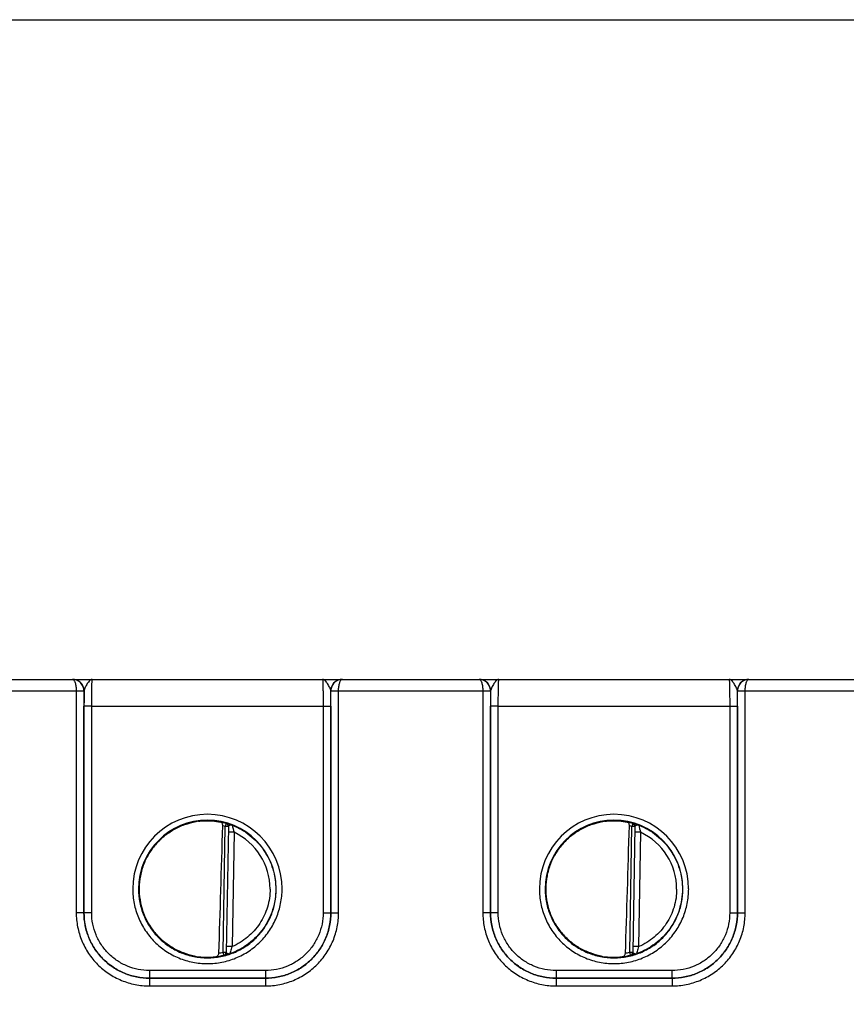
# Model space of a CAD drawing. Header units: inches. Extents: x 0 to 34, y 0 to 22.
# Tile 118 of 179: x 16.9 to 19.1, y 10.7 to 13.2. Entities that reach past the tile are written whole.
import ezdxf

# ---------------------------------------------------------------- set-up
doc = ezdxf.new("R2010")
doc.units = ezdxf.units.IN
doc.header["$LTSCALE"] = 1.87
doc.header["$MEASUREMENT"] = 0
doc.layers.get('0').update_dxf_attribs({"linetype": 'CONTINUOUS'})
doc.layers.add('DIMENSIONS', color=7, linetype='CONTINUOUS')
doc.styles.get("Standard").update_dxf_attribs({"font": 'txt', "width": 0.8})
doc.dimstyles.new('DIMSTYLE_1', dxfattribs={"dimtxt": 0.125, "dimasz": 0.18, "dimexe": 0.125, "dimexo": 0.0625, "dimgap": 0.0625, "dimtad": 0, "dimtih": 1, "dimtoh": 1, "dimzin": 4, "dimdsep": 46, "dimtxsty": 'STANDARD', "dimblk": '_FILLED', "dimblk1": '_FILLED', "dimblk2": '_FILLED', "dimcen": 0.09, "dimadec": 0, "dimazin": 0, "dimtp": 0.001, "dimtm": 0.001, "dimtfac": 1, "dimtofl": 0, "dimtmove": 0, "dimatfit": 3, "dimldrblk": '_FILLED', "dimfxl": 1, "dimtolj": 1, "dimtzin": 4, "dimarcsym": 0})

# ---------------------------------------------------------------- blocks, each defined once
blk = doc.blocks.new('_FILLED')
at = {"color": 0, "linetype": 'BYBLOCK'}
blk.add_solid([(0, 0), (-1, 0.174), (-1, -0.174)], dxfattribs=at)
blk = doc.blocks.new('*D24')
at = {"layer": 'DIMENSIONS', "color": 2, "linetype": 'CONTINUOUS'}
for p, q in [((14.9047, 13.2296), (26.1008, 13.2296)), ((25.9758, 13.2296), (25.9758, 10.9679)), ((25.9758, 8.4562), (25.9758, 10.7179)), ((24.4064, 8.4562), (26.1008, 8.4562))]:
    blk.add_line(p, q, dxfattribs=at)
at = {"layer": 'DIMENSIONS', "color": 2, "linetype": 'CONTINUOUS', "xscale": 0.18, "yscale": 0.18, "zscale": 0.18}
for p, rotation in [((25.9758, 13.2296), 90), ((25.9758, 8.4562), 270)]:
    blk.add_blockref('_FILLED', p, dxfattribs=dict(at, rotation=rotation))
at = {"layer": 'DIMENSIONS', "color": 2, "linetype": 'CONTINUOUS', "insert": (25.9758, 10.9054), "char_height": 0.125, "width": 1.225, "attachment_point": 2, "line_spacing_factor": 0.9}
blk.add_mtext('4.77{\\Ftxt.shx;\\W1.000000;\\H0.125000; }[121.2]', dxfattribs=at)

msp = doc.modelspace()

# ---------------------------------------------------------------- linework, layer by layer
at = {"color": 7, "linetype": 'CONTINUOUS'}
for p, q in [((16.688, 11.5181), (17.0426, 11.5181)), ((17.0427, 11.5181), (17.7429, 11.5181)), ((17.0444, 11.5181), (17.0428, 11.5181)), ((17.0942, 11.5181), (17.0921, 11.5181)), ((17.7419, 11.5181), (17.7409, 11.5181)), ((17.743, 11.5181), (18.0976, 11.5181)), ((18.0977, 11.5181), (18.7979, 11.5181)), ((18.1492, 11.5181), (18.1471, 11.5181)), ((18.7969, 11.5181), (18.7959, 11.5181)), ((18.797, 11.5181), (18.7969, 11.5181)), ((18.798, 11.5181), (19.1526, 11.5181)), ((16.6782, 11.4883), (17.0525, 11.4883)), ((17.0525, 11.4883), (17.0524, 10.9128)), ((17.0525, 11.4883), (17.0725, 11.4883)), ((17.0525, 11.4882), (17.0714, 11.4882)), ((17.0714, 11.4882), (17.0725, 11.4881)), ((17.0725, 11.4881), (17.0724, 10.9127)), ((17.0727, 11.4881), (17.0725, 11.4881)), ((17.073, 11.49), (17.0727, 11.4881)), ((17.7129, 11.4881), (17.7127, 11.49)), ((17.7132, 11.4881), (17.7129, 11.4881)), ((17.7132, 11.4883), (17.7332, 11.4883)), ((17.7132, 11.4881), (17.7143, 11.4882)), ((17.7132, 10.9127), (17.7132, 11.4881)), ((17.7143, 11.4882), (17.7332, 11.4882)), ((17.7332, 10.9128), (17.7332, 11.4883)), ((17.7332, 11.4883), (18.1075, 11.4883)), ((18.1075, 11.4883), (18.1074, 10.9128)), ((18.1075, 11.4883), (18.1275, 11.4883)), ((18.1075, 11.4882), (18.1264, 11.4882)), ((18.1264, 11.4882), (18.1275, 11.4881)), ((18.1275, 11.4881), (18.1274, 10.9127)), ((18.1277, 11.4881), (18.1275, 11.4881)), ((18.128, 11.49), (18.1277, 11.4881)), ((18.7679, 11.4881), (18.7677, 11.49)), ((18.7682, 11.4881), (18.7679, 11.4881)), ((18.7682, 11.4883), (18.7882, 11.4883)), ((18.7682, 11.4881), (18.7693, 11.4882)), ((18.7682, 10.9127), (18.7682, 11.4881)), ((18.7693, 11.4882), (18.7882, 11.4882)), ((18.7882, 10.9128), (18.7882, 11.4883)), ((18.7882, 11.4883), (19.1625, 11.4883)), ((17.0725, 10.9128), (17.0726, 11.4489)), ((17.0926, 11.4488), (17.0726, 11.4489)), ((17.0925, 10.9126), (17.0926, 11.4488)), ((17.0926, 11.4488), (17.6931, 11.4488)), ((17.6931, 11.4488), (17.7131, 11.4489)), ((17.6931, 11.4488), (17.6931, 10.9126)), ((17.7131, 11.4489), (17.7131, 10.9128)), ((18.1275, 10.9128), (18.1276, 11.4489)), ((18.1476, 11.4488), (18.1276, 11.4489)), ((18.1475, 10.9126), (18.1476, 11.4488)), ((18.1476, 11.4488), (18.7481, 11.4488)), ((18.7481, 11.4488), (18.7681, 11.4489)), ((18.7481, 11.4488), (18.7481, 10.9126)), ((18.7681, 11.4489), (18.7681, 10.9128)), ((17.4415, 11.1441), (17.4393, 11.1366)), ((17.4415, 11.1445), (17.4415, 11.1441)), ((18.4965, 11.1441), (18.4943, 11.1366)), ((18.4965, 11.1445), (18.4965, 11.1441)), ((17.4336, 10.8103), (17.4393, 11.1366)), ((17.4472, 11.1364), (17.4393, 11.1366)), ((17.4472, 11.1368), (17.4415, 10.8098)), ((17.4619, 11.1214), (17.4469, 11.1216)), ((17.4619, 11.1214), (17.4567, 10.8247)), ((18.4886, 10.8103), (18.4943, 11.1366)), ((18.5022, 11.1364), (18.4943, 11.1366)), ((18.5022, 11.1368), (18.4965, 10.8098)), ((18.5169, 11.1214), (18.5019, 11.1216)), ((18.5169, 11.1214), (18.5117, 10.8247)), ((17.0724, 10.9127), (17.0524, 10.9128)), ((17.0725, 10.9128), (17.0724, 10.9127)), ((17.0925, 10.9126), (17.0725, 10.9128)), ((17.6931, 10.9126), (17.7131, 10.9128)), ((17.7131, 10.9128), (17.7132, 10.9127)), ((17.7132, 10.9127), (17.7332, 10.9128)), ((18.1274, 10.9127), (18.1074, 10.9128)), ((18.1275, 10.9128), (18.1274, 10.9127)), ((18.1475, 10.9126), (18.1275, 10.9128)), ((18.7481, 10.9126), (18.7681, 10.9128)), ((18.7681, 10.9128), (18.7682, 10.9127)), ((18.7682, 10.9127), (18.7882, 10.9128)), ((17.4355, 10.8026), (17.4336, 10.8103)), ((17.4336, 10.8103), (17.4415, 10.8101)), ((17.4415, 10.8098), (17.4418, 10.8089)), ((17.4567, 10.8247), (17.4417, 10.8249)), ((17.4418, 10.8089), (17.443, 10.808)), ((18.4886, 10.8103), (18.4965, 10.8101)), ((18.4905, 10.8026), (18.4886, 10.8103)), ((18.4965, 10.8098), (18.4968, 10.8089)), ((18.5117, 10.8247), (18.4967, 10.8249)), ((18.4968, 10.8089), (18.498, 10.808)), ((17.4355, 10.8023), (17.438, 10.8027)), ((17.4355, 10.8026), (17.4355, 10.8023)), ((18.4905, 10.8023), (18.493, 10.8027)), ((18.4905, 10.8026), (18.4905, 10.8023)), ((17.2425, 10.7626), (17.2425, 10.7428)), ((17.5432, 10.7626), (17.2425, 10.7626)), ((17.5432, 10.7626), (17.5432, 10.7428)), ((18.5982, 10.7626), (18.2975, 10.7626)), ((18.2975, 10.7626), (18.2975, 10.7428)), ((18.5982, 10.7626), (18.5982, 10.7428)), ((17.2425, 10.7428), (17.2424, 10.7427)), ((17.2424, 10.7427), (17.2424, 10.7228)), ((17.2424, 10.7427), (17.5433, 10.7427)), ((17.5432, 10.7428), (17.2425, 10.7428)), ((17.5432, 10.7428), (17.5433, 10.7427)), ((17.5433, 10.7427), (17.5433, 10.7228)), ((18.2975, 10.7428), (18.2974, 10.7427)), ((18.2974, 10.7427), (18.5983, 10.7427)), ((18.2974, 10.7427), (18.2974, 10.7228)), ((18.5982, 10.7428), (18.2975, 10.7428)), ((18.5982, 10.7428), (18.5983, 10.7427)), ((18.5983, 10.7427), (18.5983, 10.7228)), ((17.2424, 10.7228), (17.5433, 10.7228)), ((18.2974, 10.7228), (18.5983, 10.7228))]:
    msp.add_line(p, q, dxfattribs=at)
for centre, radius, start, end in [((17.0426, 11.5149), 0.00327, 87.8599, 89.9826), ((17.0428, 11.4882), 0.03, 86.0277, 89.9977), ((17.0427, 11.4881), 0.03, 82.5038, 86.0291), ((17.0427, 11.4882), 0.03, 0.2853, 82.4956), ((17.7429, 11.4882), 0.03, 97.5223, 179.7147), ((17.7429, 11.4881), 0.03, 94.3237, 97.5143), ((17.7429, 11.4881), 0.03, 90.0026, 94.3251), ((17.743, 11.5149), 0.00327, 90.0179, 92.1395), ((18.0976, 11.5149), 0.00327, 87.8599, 89.9826), ((18.0978, 11.4882), 0.03, 86.0277, 89.9977), ((18.0977, 11.4881), 0.03, 82.5038, 86.0291), ((18.0977, 11.4882), 0.03, 0.2853, 82.4956), ((18.7979, 11.4882), 0.03, 97.5223, 179.7147), ((18.7979, 11.4881), 0.03, 94.3237, 97.5143), ((18.7979, 11.4881), 0.03, 90.0026, 94.3251), ((18.798, 11.5149), 0.00327, 90.0179, 92.1395), ((17.0424, 11.4881), 0.03, 359.9986, 0.2485), ((21.8658, 11.4485), 4.7932, 179.5265, 179.9953), ((17.0428, 11.4881), 0.0299, 0, 0.29), ((17.7428, 11.4881), 0.0299, 179.71, 180), ((13.1754, 11.4496), 4.5376, 359.9915, 0.4867), ((17.7432, 11.4881), 0.03, 179.7515, 180.0014), ((18.0974, 11.4881), 0.03, 359.9986, 0.2485), ((22.9208, 11.4485), 4.7932, 179.5265, 179.9953), ((18.0978, 11.4881), 0.0299, 0, 0.29), ((18.7978, 11.4881), 0.0299, 179.71, 180), ((14.2304, 11.4496), 4.5376, 359.9915, 0.4867), ((18.7982, 11.4881), 0.03, 179.7515, 180.0014), ((17.3928, 10.9743), 0.1937, 360, 180), ((18.4478, 10.9743), 0.1937, 360, 180), ((17.3928, 10.9741), 0.1787, 0.0007, 179.9993), ((17.393, 10.9733), 0.1781, 97.6098, 99.3988), ((17.3928, 10.9744), 0.1766, 74.0133, 78.9223), ((17.3928, 10.9741), 0.169, 74.0143, 76.3145), ((17.4393, 11.1369), 0.00787, 359.0028, 74.0573), ((17.4393, 11.1366), 0.00787, 1.6021, 74.0232), ((17.7435, 11.2056), 0.2939, 192.9473, 196.6544), ((18.4478, 10.9741), 0.1787, 0.0007, 179.9993), ((18.448, 10.9733), 0.1781, 97.6098, 99.3988), ((18.4478, 10.9744), 0.1766, 74.0133, 78.9223), ((18.4478, 10.9741), 0.169, 74.0143, 76.3145), ((18.4943, 11.1369), 0.00787, 359.0028, 74.0573), ((18.4943, 11.1366), 0.00787, 1.6021, 74.0232), ((18.7985, 11.2056), 0.2939, 192.9473, 196.6544), ((17.4393, 11.1366), 0.00784, 359.0019, 1.612), ((17.3928, 10.9742), 0.1626, 359.9909, 64.8568), ((18.4943, 11.1366), 0.00784, 359.0019, 1.612), ((18.4478, 10.9742), 0.1626, 359.9909, 64.8568), ((17.3911, 10.9742), 0.1755, 180.0274, 181.9215), ((18.4461, 10.9742), 0.1755, 180.0274, 181.9215), ((17.3927, 10.9743), 0.169, 280.1153, 283.9841), ((17.4336, 10.8099), 0.00787, 283.9402, 358.9971), ((17.4336, 10.8103), 0.00787, 283.9738, 356.3969), ((17.4336, 10.8103), 0.00784, 356.3871, 358.9981), ((18.4477, 10.9743), 0.169, 280.1153, 283.9841), ((18.4886, 10.8099), 0.00787, 283.9402, 358.9971), ((18.4886, 10.8103), 0.00787, 283.9738, 356.3969), ((18.4886, 10.8103), 0.00784, 356.3871, 358.9981), ((17.3931, 10.9754), 0.1784, 259.0718, 260.3997), ((17.3915, 10.9654), 0.1683, 260.3451, 277.8085), ((17.3928, 10.974), 0.1767, 277.0182, 283.9844), ((18.4481, 10.9754), 0.1784, 259.0718, 260.3997), ((18.4465, 10.9654), 0.1683, 260.3451, 277.8085), ((18.4478, 10.974), 0.1767, 277.0182, 283.9844)]:
    msp.add_arc(centre, radius, start, end, dxfattribs=at)
for centre in [(17.4145, 13.7315), (18.4695, 13.7315)]:
    msp.add_ellipse(centre, major_axis=(0.078, 4.4688), ratio=0.01745, start_param=-2.283644, end_param=-2.189561, dxfattribs=at)
for points, knots in [([(17.0725, 11.4883), (17.0724, 11.4923), (17.0708, 11.5002), (17.064, 11.5102), (17.0541, 11.5167), (17.0464, 11.5181), (17.0426, 11.5181)], [0, 0, 0, 0, 0.256485, 0.508951, 0.756192, 1, 1, 1, 1]), ([(17.0427, 11.5181), (17.0434, 11.5181), (17.0448, 11.5176), (17.0466, 11.5157), (17.0482, 11.513), (17.0497, 11.5093), (17.0509, 11.5049), (17.0521, 11.4978), (17.0524, 11.4922), (17.0525, 11.4883)], [0, 0, 0, 0, 0.058927, 0.132934, 0.228657, 0.347601, 0.48839, 0.647641, 1, 1, 1, 1]), ([(17.0941, 11.5181), (17.0932, 11.5181), (17.0911, 11.5177), (17.0882, 11.5158), (17.0854, 11.5129), (17.0826, 11.5092), (17.0797, 11.5048), (17.077, 11.5), (17.0746, 11.4951), (17.0733, 11.4917), (17.073, 11.49)], [0, 0, 0, 0, 0.078588, 0.169207, 0.278209, 0.406365, 0.550534, 0.704449, 0.858575, 1, 1, 1, 1]), ([(17.0926, 11.4488), (17.0926, 11.4533), (17.0926, 11.4622), (17.0927, 11.475), (17.0928, 11.4852), (17.0929, 11.4927), (17.093, 11.4977), (17.0932, 11.5023), (17.0933, 11.5063), (17.0934, 11.5098), (17.0935, 11.5127), (17.0937, 11.5147), (17.0938, 11.516), (17.0938, 11.5168), (17.0939, 11.5173), (17.094, 11.5178), (17.094, 11.518), (17.0941, 11.5181), (17.0941, 11.5181)], [0, 0, 0, 0, 0.195368, 0.382973, 0.55569, 0.634386, 0.706958, 0.772718, 0.831042, 0.881376, 0.923246, 0.956259, 0.969347, 0.980118, 0.98855, 0.994633, 0.998383, 1, 1, 1, 1]), ([(17.6915, 11.5181), (17.6915, 11.5181), (17.6916, 11.518), (17.6917, 11.5178), (17.6917, 11.5173), (17.6918, 11.5168), (17.6919, 11.516), (17.692, 11.5147), (17.6921, 11.5127), (17.6922, 11.5098), (17.6924, 11.5063), (17.6925, 11.5023), (17.6926, 11.4977), (17.6927, 11.4927), (17.6928, 11.4852), (17.6929, 11.475), (17.693, 11.4622), (17.6931, 11.4533), (17.6931, 11.4488)], [0, 0, 0, 0, 0.00163, 0.005392, 0.011478, 0.019909, 0.030679, 0.043767, 0.07678, 0.118649, 0.168982, 0.227304, 0.293062, 0.365632, 0.444325, 0.617036, 0.804634, 1, 1, 1, 1]), ([(17.7127, 11.49), (17.7123, 11.4917), (17.7111, 11.4951), (17.7086, 11.5), (17.7059, 11.5048), (17.7031, 11.5092), (17.7002, 11.5129), (17.6974, 11.5158), (17.6945, 11.5177), (17.6925, 11.5181), (17.6915, 11.5181)], [0, 0, 0, 0, 0.141441, 0.295582, 0.449506, 0.593675, 0.721824, 0.830811, 0.921417, 1, 1, 1, 1]), ([(17.743, 11.5181), (17.7392, 11.5181), (17.7315, 11.5167), (17.7216, 11.5102), (17.7148, 11.5002), (17.7132, 11.4923), (17.7132, 11.4883)], [0, 0, 0, 0, 0.243807, 0.491046, 0.743515, 1, 1, 1, 1]), ([(17.7332, 11.4883), (17.7332, 11.4922), (17.7335, 11.4978), (17.7348, 11.5049), (17.736, 11.5093), (17.7374, 11.513), (17.739, 11.5157), (17.7408, 11.5176), (17.7422, 11.5181), (17.7429, 11.5181)], [0, 0, 0, 0, 0.35236, 0.511612, 0.652403, 0.771347, 0.867068, 0.941073, 1, 1, 1, 1]), ([(18.1275, 11.4883), (18.1274, 11.4923), (18.1258, 11.5002), (18.119, 11.5102), (18.1091, 11.5167), (18.1014, 11.5181), (18.0976, 11.5181)], [0, 0, 0, 0, 0.256485, 0.508951, 0.756192, 1, 1, 1, 1]), ([(18.0977, 11.5181), (18.0984, 11.5181), (18.0998, 11.5176), (18.1016, 11.5157), (18.1032, 11.513), (18.1047, 11.5093), (18.1059, 11.5049), (18.1071, 11.4978), (18.1074, 11.4922), (18.1075, 11.4883)], [0, 0, 0, 0, 0.058927, 0.132934, 0.228657, 0.347601, 0.48839, 0.647641, 1, 1, 1, 1]), ([(18.1491, 11.5181), (18.1482, 11.5181), (18.1461, 11.5177), (18.1432, 11.5158), (18.1404, 11.5129), (18.1376, 11.5092), (18.1347, 11.5048), (18.132, 11.5), (18.1296, 11.4951), (18.1283, 11.4917), (18.128, 11.49)], [0, 0, 0, 0, 0.078588, 0.169207, 0.278209, 0.406365, 0.550534, 0.704449, 0.858575, 1, 1, 1, 1]), ([(18.1476, 11.4488), (18.1476, 11.4533), (18.1476, 11.4622), (18.1477, 11.475), (18.1478, 11.4852), (18.1479, 11.4927), (18.148, 11.4977), (18.1482, 11.5023), (18.1483, 11.5063), (18.1484, 11.5098), (18.1485, 11.5127), (18.1487, 11.5147), (18.1488, 11.516), (18.1488, 11.5168), (18.1489, 11.5173), (18.149, 11.5178), (18.149, 11.518), (18.1491, 11.5181), (18.1491, 11.5181)], [0, 0, 0, 0, 0.195368, 0.382973, 0.55569, 0.634386, 0.706958, 0.772718, 0.831042, 0.881376, 0.923246, 0.956259, 0.969347, 0.980118, 0.98855, 0.994633, 0.998383, 1, 1, 1, 1]), ([(18.7465, 11.5181), (18.7465, 11.5181), (18.7466, 11.518), (18.7467, 11.5178), (18.7467, 11.5173), (18.7468, 11.5168), (18.7469, 11.516), (18.747, 11.5147), (18.7471, 11.5127), (18.7472, 11.5098), (18.7474, 11.5063), (18.7475, 11.5023), (18.7476, 11.4977), (18.7477, 11.4927), (18.7478, 11.4852), (18.7479, 11.475), (18.748, 11.4622), (18.7481, 11.4533), (18.7481, 11.4488)], [0, 0, 0, 0, 0.00163, 0.005392, 0.011478, 0.019909, 0.030679, 0.043767, 0.07678, 0.118649, 0.168982, 0.227304, 0.293062, 0.365632, 0.444325, 0.617036, 0.804634, 1, 1, 1, 1]), ([(18.7677, 11.49), (18.7673, 11.4917), (18.7661, 11.4951), (18.7636, 11.5), (18.7609, 11.5048), (18.7581, 11.5092), (18.7552, 11.5129), (18.7524, 11.5158), (18.7495, 11.5177), (18.7475, 11.5181), (18.7465, 11.5181)], [0, 0, 0, 0, 0.141441, 0.295582, 0.449506, 0.593675, 0.721824, 0.830811, 0.921417, 1, 1, 1, 1]), ([(18.798, 11.5181), (18.7942, 11.5181), (18.7865, 11.5167), (18.7766, 11.5102), (18.7698, 11.5002), (18.7682, 11.4923), (18.7682, 11.4883)], [0, 0, 0, 0, 0.243807, 0.491046, 0.743515, 1, 1, 1, 1]), ([(18.7882, 11.4883), (18.7882, 11.4922), (18.7885, 11.4978), (18.7898, 11.5049), (18.791, 11.5093), (18.7924, 11.513), (18.794, 11.5157), (18.7958, 11.5176), (18.7972, 11.5181), (18.7979, 11.5181)], [0, 0, 0, 0, 0.35236, 0.511612, 0.652403, 0.771347, 0.867068, 0.941073, 1, 1, 1, 1]), ([(17.3694, 11.1499), (17.359, 11.1485), (17.3385, 11.1438), (17.3094, 11.1316), (17.2829, 11.1144), (17.2598, 11.0927), (17.241, 11.0674), (17.2269, 11.0391), (17.2181, 11.0088), (17.2147, 10.9773), (17.217, 10.9458), (17.2248, 10.9152), (17.2378, 10.8864), (17.2558, 10.8604), (17.278, 10.838), (17.3039, 10.8199), (17.3326, 10.8066), (17.353, 10.8013), (17.3633, 10.7995)], [0, 0, 0, 0, 0.062505, 0.125008, 0.187511, 0.250012, 0.312511, 0.375008, 0.437505, 0.500001, 0.562497, 0.624993, 0.68749, 0.74999, 0.81249, 0.874992, 0.937496, 1, 1, 1, 1]), ([(17.2157, 10.9757), (17.2157, 10.986), (17.2177, 11.0067), (17.226, 11.0366), (17.2394, 11.0647), (17.2575, 11.09), (17.2797, 11.1118), (17.3053, 11.1293), (17.3336, 11.1422), (17.3537, 11.1473), (17.3639, 11.149)], [0, 0, 0, 0, 0.124994, 0.249987, 0.374981, 0.49998, 0.624979, 0.749984, 0.87499, 1, 1, 1, 1]), ([(17.3694, 11.1499), (17.3747, 11.1506), (17.3939, 11.1522), (17.4132, 11.1506), (17.4268, 11.1477)], [0, 0, 0, 0, 0.279235, 1, 1, 1, 1]), ([(17.4327, 11.1383), (17.4328, 11.1395), (17.4325, 11.1418), (17.4312, 11.1447), (17.4292, 11.1468), (17.4276, 11.1475), (17.4268, 11.1477)], [0, 0, 0, 0, 0.29813, 0.561485, 0.78951, 1, 1, 1, 1]), ([(17.457, 11.1398), (17.456, 11.1402), (17.4539, 11.1409), (17.451, 11.1419), (17.4483, 11.1427), (17.4461, 11.1434), (17.4444, 11.1439), (17.4433, 11.1442), (17.4427, 11.1443), (17.4422, 11.1444), (17.4418, 11.1445), (17.4416, 11.1445), (17.4415, 11.1445), (17.4415, 11.1445)], [0, 0, 0, 0, 0.209002, 0.401143, 0.572522, 0.719607, 0.838965, 0.887207, 0.927301, 0.958883, 0.981641, 0.995322, 1, 1, 1, 1]), ([(17.457, 11.1398), (17.456, 11.1401), (17.4543, 11.1402), (17.4522, 11.1397), (17.4507, 11.1393), (17.4493, 11.1388), (17.448, 11.1382), (17.4472, 11.1374), (17.4472, 11.1368)], [0, 0, 0, 0, 0.296253, 0.448699, 0.596767, 0.731961, 0.846449, 1, 1, 1, 1]), ([(17.457, 11.1398), (17.4653, 11.1365), (17.4814, 11.1289), (17.5036, 11.1139), (17.5232, 11.0957), (17.5399, 11.0749), (17.5533, 11.0518), (17.5631, 11.0269), (17.5691, 11.0008), (17.5704, 10.983), (17.5704, 10.9741)], [0, 0, 0, 0, 0.125, 0.25, 0.374999, 0.499999, 0.624999, 0.749999, 0.874998, 1, 1, 1, 1]), ([(18.4244, 11.1499), (18.414, 11.1485), (18.3935, 11.1438), (18.3644, 11.1316), (18.3379, 11.1144), (18.3148, 11.0927), (18.296, 11.0674), (18.2819, 11.0391), (18.2731, 11.0088), (18.2697, 10.9773), (18.272, 10.9458), (18.2798, 10.9152), (18.2928, 10.8864), (18.3108, 10.8604), (18.333, 10.838), (18.3589, 10.8199), (18.3876, 10.8066), (18.408, 10.8013), (18.4183, 10.7995)], [0, 0, 0, 0, 0.062505, 0.125008, 0.187511, 0.250012, 0.312511, 0.375008, 0.437505, 0.500001, 0.562497, 0.624993, 0.68749, 0.74999, 0.81249, 0.874992, 0.937496, 1, 1, 1, 1]), ([(18.2707, 10.9757), (18.2707, 10.986), (18.2727, 11.0067), (18.281, 11.0366), (18.2944, 11.0647), (18.3125, 11.09), (18.3347, 11.1118), (18.3603, 11.1293), (18.3886, 11.1422), (18.4087, 11.1473), (18.4189, 11.149)], [0, 0, 0, 0, 0.124994, 0.249987, 0.374981, 0.49998, 0.624979, 0.749984, 0.87499, 1, 1, 1, 1]), ([(18.4244, 11.1499), (18.4297, 11.1506), (18.4489, 11.1522), (18.4682, 11.1506), (18.4818, 11.1477)], [0, 0, 0, 0, 0.279236, 1, 1, 1, 1]), ([(18.4877, 11.1383), (18.4878, 11.1395), (18.4875, 11.1418), (18.4862, 11.1447), (18.4842, 11.1468), (18.4826, 11.1475), (18.4818, 11.1477)], [0, 0, 0, 0, 0.29813, 0.561485, 0.78951, 1, 1, 1, 1]), ([(18.512, 11.1398), (18.511, 11.1402), (18.5089, 11.1409), (18.506, 11.1419), (18.5033, 11.1427), (18.5011, 11.1434), (18.4994, 11.1439), (18.4983, 11.1442), (18.4977, 11.1443), (18.4972, 11.1444), (18.4968, 11.1445), (18.4966, 11.1445), (18.4965, 11.1445), (18.4965, 11.1445)], [0, 0, 0, 0, 0.209002, 0.401143, 0.572522, 0.719607, 0.838965, 0.887207, 0.927301, 0.958883, 0.981641, 0.995322, 1, 1, 1, 1]), ([(18.512, 11.1398), (18.511, 11.1401), (18.5093, 11.1402), (18.5072, 11.1397), (18.5057, 11.1393), (18.5043, 11.1388), (18.503, 11.1382), (18.5022, 11.1374), (18.5022, 11.1368)], [0, 0, 0, 0, 0.296253, 0.448699, 0.596767, 0.731961, 0.846449, 1, 1, 1, 1]), ([(18.512, 11.1398), (18.5203, 11.1365), (18.5364, 11.1289), (18.5586, 11.1139), (18.5782, 11.0957), (18.5949, 11.0749), (18.6083, 11.0518), (18.6181, 11.0269), (18.6241, 11.0008), (18.6254, 10.983), (18.6254, 10.9741)], [0, 0, 0, 0, 0.125, 0.25, 0.374999, 0.499999, 0.624999, 0.749999, 0.874998, 1, 1, 1, 1]), ([(17.1991, 10.9743), (17.1991, 10.9616), (17.2016, 10.9362), (17.2127, 10.8997), (17.2307, 10.8659), (17.2549, 10.8364), (17.2845, 10.8121), (17.3182, 10.7941), (17.3548, 10.783), (17.3928, 10.7793), (17.4309, 10.783), (17.4674, 10.7941), (17.5012, 10.8121), (17.5307, 10.8364), (17.555, 10.8659), (17.573, 10.8997), (17.5841, 10.9362), (17.5866, 10.9616), (17.5866, 10.9743)], [0, 0, 0, 0, 0.062499, 0.124998, 0.187497, 0.249997, 0.312497, 0.374998, 0.437499, 0.5, 0.562501, 0.625002, 0.687503, 0.750003, 0.812503, 0.875002, 0.937502, 1, 1, 1, 1]), ([(17.2141, 10.9741), (17.2141, 10.9625), (17.2164, 10.939), (17.2266, 10.9053), (17.2432, 10.8742), (17.2656, 10.8469), (17.2929, 10.8246), (17.324, 10.8079), (17.3577, 10.7977), (17.3928, 10.7943), (17.4279, 10.7977), (17.4617, 10.8079), (17.4928, 10.8246), (17.52, 10.8469), (17.5424, 10.8742), (17.559, 10.9053), (17.5693, 10.939), (17.5716, 10.9625), (17.5716, 10.9741)], [0, 0, 0, 0, 0.062498, 0.124997, 0.187497, 0.249996, 0.312497, 0.374997, 0.437499, 0.5, 0.562501, 0.625003, 0.687503, 0.750004, 0.812503, 0.875003, 0.937502, 1, 1, 1, 1]), ([(17.3592, 10.8003), (17.3495, 10.8022), (17.3303, 10.8076), (17.3032, 10.8204), (17.2787, 10.8376), (17.2574, 10.8587), (17.24, 10.883), (17.2268, 10.9099), (17.2184, 10.9386), (17.2161, 10.9584), (17.2157, 10.9683)], [0, 0, 0, 0, 0.125009, 0.250015, 0.37502, 0.500019, 0.625017, 0.750011, 0.875004, 1, 1, 1, 1]), ([(17.5704, 10.9741), (17.5704, 10.965), (17.569, 10.9467), (17.5606, 10.9111), (17.5399, 10.8696), (17.5076, 10.8365), (17.4767, 10.8168), (17.4598, 10.8095), (17.4512, 10.8065)], [0, 0, 0, 0, 0.125186, 0.25037, 0.499998, 0.749629, 0.874813, 1, 1, 1, 1]), ([(17.5554, 10.9742), (17.5554, 10.9663), (17.5543, 10.9504), (17.5474, 10.9195), (17.5305, 10.8833), (17.5038, 10.8535), (17.4781, 10.835), (17.464, 10.8278), (17.4567, 10.8247)], [0, 0, 0, 0, 0.125167, 0.25033, 0.500001, 0.74967, 0.874834, 1, 1, 1, 1]), ([(18.2541, 10.9743), (18.2541, 10.9616), (18.2566, 10.9362), (18.2677, 10.8997), (18.2857, 10.8659), (18.3099, 10.8364), (18.3395, 10.8121), (18.3732, 10.7941), (18.4098, 10.783), (18.4478, 10.7793), (18.4859, 10.783), (18.5224, 10.7941), (18.5562, 10.8121), (18.5857, 10.8364), (18.61, 10.8659), (18.628, 10.8997), (18.6391, 10.9362), (18.6416, 10.9616), (18.6416, 10.9743)], [0, 0, 0, 0, 0.062499, 0.124998, 0.187497, 0.249997, 0.312497, 0.374998, 0.437499, 0.5, 0.562501, 0.625002, 0.687503, 0.750003, 0.812503, 0.875002, 0.937502, 1, 1, 1, 1]), ([(18.2691, 10.9741), (18.2691, 10.9625), (18.2714, 10.939), (18.2816, 10.9053), (18.2982, 10.8742), (18.3206, 10.8469), (18.3479, 10.8246), (18.379, 10.8079), (18.4127, 10.7977), (18.4478, 10.7943), (18.4829, 10.7977), (18.5167, 10.8079), (18.5478, 10.8246), (18.575, 10.8469), (18.5974, 10.8742), (18.614, 10.9053), (18.6243, 10.939), (18.6266, 10.9625), (18.6266, 10.9741)], [0, 0, 0, 0, 0.062498, 0.124997, 0.187497, 0.249996, 0.312497, 0.374997, 0.437499, 0.5, 0.562501, 0.625003, 0.687503, 0.750004, 0.812503, 0.875003, 0.937502, 1, 1, 1, 1]), ([(18.4142, 10.8003), (18.4045, 10.8022), (18.3853, 10.8076), (18.3582, 10.8204), (18.3337, 10.8376), (18.3124, 10.8587), (18.295, 10.883), (18.2818, 10.9099), (18.2734, 10.9386), (18.2711, 10.9584), (18.2707, 10.9683)], [0, 0, 0, 0, 0.125009, 0.250015, 0.37502, 0.500019, 0.625017, 0.750011, 0.875004, 1, 1, 1, 1]), ([(18.6254, 10.9741), (18.6254, 10.965), (18.624, 10.9467), (18.6156, 10.9111), (18.5949, 10.8696), (18.5626, 10.8365), (18.5317, 10.8168), (18.5148, 10.8095), (18.5062, 10.8065)], [0, 0, 0, 0, 0.125186, 0.25037, 0.499998, 0.749629, 0.874813, 1, 1, 1, 1]), ([(18.6104, 10.9742), (18.6104, 10.9663), (18.6093, 10.9504), (18.6024, 10.9195), (18.5855, 10.8833), (18.5588, 10.8535), (18.5331, 10.835), (18.519, 10.8278), (18.5117, 10.8247)], [0, 0, 0, 0, 0.125167, 0.25033, 0.500001, 0.74967, 0.874834, 1, 1, 1, 1]), ([(17.0524, 10.9128), (17.0524, 10.9004), (17.0549, 10.8755), (17.0657, 10.8396), (17.0834, 10.8066), (17.1072, 10.7776), (17.1361, 10.7538), (17.1692, 10.7361), (17.2051, 10.7253), (17.23, 10.7228), (17.2424, 10.7228)], [0, 0, 0, 0, 0.124999, 0.249999, 0.374999, 0.499999, 0.624999, 0.749999, 0.875, 1, 1, 1, 1]), ([(17.0724, 10.9127), (17.0724, 10.9016), (17.0746, 10.8793), (17.0843, 10.8472), (17.1001, 10.8177), (17.1214, 10.7917), (17.1473, 10.7705), (17.1769, 10.7546), (17.209, 10.7449), (17.2313, 10.7427), (17.2424, 10.7427)], [0, 0, 0, 0, 0.124998, 0.249997, 0.374997, 0.499997, 0.624997, 0.749998, 0.874999, 1, 1, 1, 1]), ([(17.2425, 10.7428), (17.2313, 10.7428), (17.2091, 10.745), (17.177, 10.7547), (17.1474, 10.7705), (17.1215, 10.7918), (17.1002, 10.8178), (17.0844, 10.8473), (17.0747, 10.8794), (17.0725, 10.9017), (17.0725, 10.9128)], [0, 0, 0, 0, 0.125001, 0.250002, 0.375002, 0.500002, 0.625002, 0.750001, 0.875, 1, 1, 1, 1]), ([(17.2425, 10.7626), (17.2327, 10.7626), (17.213, 10.7646), (17.1847, 10.7732), (17.1586, 10.7871), (17.1357, 10.8059), (17.117, 10.8288), (17.103, 10.8549), (17.0944, 10.8832), (17.0925, 10.9028), (17.0925, 10.9126)], [0, 0, 0, 0, 0.125002, 0.250004, 0.375005, 0.500006, 0.625005, 0.750004, 0.875002, 1, 1, 1, 1]), ([(17.7131, 10.9128), (17.7131, 10.9017), (17.711, 10.8794), (17.7012, 10.8473), (17.6854, 10.8178), (17.6641, 10.7918), (17.6382, 10.7705), (17.6087, 10.7547), (17.5766, 10.745), (17.5543, 10.7428), (17.5432, 10.7428)], [0, 0, 0, 0, 0.125, 0.249999, 0.374998, 0.499998, 0.624998, 0.749998, 0.874999, 1, 1, 1, 1]), ([(17.6931, 10.9126), (17.6931, 10.9028), (17.6912, 10.8832), (17.6826, 10.8549), (17.6687, 10.8288), (17.6499, 10.8059), (17.6271, 10.7871), (17.601, 10.7732), (17.5726, 10.7646), (17.553, 10.7626), (17.5432, 10.7626)], [0, 0, 0, 0, 0.124998, 0.249996, 0.374995, 0.499994, 0.624995, 0.749996, 0.874998, 1, 1, 1, 1]), ([(17.5433, 10.7228), (17.5557, 10.7228), (17.5806, 10.7253), (17.6164, 10.7361), (17.6495, 10.7538), (17.6785, 10.7776), (17.7022, 10.8066), (17.7199, 10.8396), (17.7308, 10.8755), (17.7332, 10.9004), (17.7332, 10.9128)], [0, 0, 0, 0, 0.125, 0.250001, 0.375001, 0.500001, 0.625001, 0.750001, 0.875001, 1, 1, 1, 1]), ([(17.5433, 10.7427), (17.5544, 10.7427), (17.5767, 10.7449), (17.6087, 10.7546), (17.6383, 10.7705), (17.6642, 10.7917), (17.6855, 10.8177), (17.7013, 10.8472), (17.711, 10.8793), (17.7132, 10.9016), (17.7132, 10.9127)], [0, 0, 0, 0, 0.125001, 0.250002, 0.375003, 0.500003, 0.625003, 0.750003, 0.875002, 1, 1, 1, 1]), ([(18.1074, 10.9128), (18.1074, 10.9004), (18.1099, 10.8755), (18.1207, 10.8396), (18.1384, 10.8066), (18.1622, 10.7776), (18.1911, 10.7538), (18.2242, 10.7361), (18.2601, 10.7253), (18.285, 10.7228), (18.2974, 10.7228)], [0, 0, 0, 0, 0.124999, 0.249999, 0.374999, 0.499999, 0.624999, 0.749999, 0.875, 1, 1, 1, 1]), ([(18.1274, 10.9127), (18.1274, 10.9016), (18.1296, 10.8793), (18.1393, 10.8472), (18.1551, 10.8177), (18.1764, 10.7917), (18.2023, 10.7705), (18.2319, 10.7546), (18.264, 10.7449), (18.2863, 10.7427), (18.2974, 10.7427)], [0, 0, 0, 0, 0.124998, 0.249997, 0.374997, 0.499997, 0.624997, 0.749998, 0.874999, 1, 1, 1, 1]), ([(18.2975, 10.7428), (18.2863, 10.7428), (18.2641, 10.745), (18.232, 10.7547), (18.2024, 10.7705), (18.1765, 10.7918), (18.1552, 10.8178), (18.1394, 10.8473), (18.1297, 10.8794), (18.1275, 10.9017), (18.1275, 10.9128)], [0, 0, 0, 0, 0.125001, 0.250002, 0.375002, 0.500002, 0.625002, 0.750001, 0.875, 1, 1, 1, 1]), ([(18.2975, 10.7626), (18.2877, 10.7626), (18.268, 10.7646), (18.2397, 10.7732), (18.2136, 10.7871), (18.1907, 10.8059), (18.172, 10.8288), (18.158, 10.8549), (18.1494, 10.8832), (18.1475, 10.9028), (18.1475, 10.9126)], [0, 0, 0, 0, 0.125002, 0.250004, 0.375005, 0.500006, 0.625005, 0.750004, 0.875002, 1, 1, 1, 1]), ([(18.7681, 10.9128), (18.7681, 10.9017), (18.766, 10.8794), (18.7562, 10.8473), (18.7404, 10.8178), (18.7191, 10.7918), (18.6932, 10.7705), (18.6637, 10.7547), (18.6316, 10.745), (18.6093, 10.7428), (18.5982, 10.7428)], [0, 0, 0, 0, 0.125, 0.249999, 0.374998, 0.499998, 0.624998, 0.749998, 0.874999, 1, 1, 1, 1]), ([(18.7481, 10.9126), (18.7481, 10.9028), (18.7462, 10.8832), (18.7376, 10.8549), (18.7237, 10.8288), (18.7049, 10.8059), (18.6821, 10.7871), (18.656, 10.7732), (18.6276, 10.7646), (18.608, 10.7626), (18.5982, 10.7626)], [0, 0, 0, 0, 0.124998, 0.249996, 0.374995, 0.499994, 0.624995, 0.749996, 0.874998, 1, 1, 1, 1]), ([(18.5983, 10.7228), (18.6107, 10.7228), (18.6356, 10.7253), (18.6714, 10.7361), (18.7045, 10.7538), (18.7335, 10.7776), (18.7572, 10.8066), (18.7749, 10.8396), (18.7858, 10.8755), (18.7882, 10.9004), (18.7882, 10.9128)], [0, 0, 0, 0, 0.125, 0.250001, 0.375001, 0.500001, 0.625001, 0.750001, 0.875001, 1, 1, 1, 1]), ([(18.5983, 10.7427), (18.6094, 10.7427), (18.6317, 10.7449), (18.6637, 10.7546), (18.6933, 10.7705), (18.7192, 10.7917), (18.7405, 10.8177), (18.7563, 10.8472), (18.766, 10.8793), (18.7682, 10.9016), (18.7682, 10.9127)], [0, 0, 0, 0, 0.125001, 0.250002, 0.375003, 0.500003, 0.625003, 0.750003, 0.875002, 1, 1, 1, 1]), ([(17.4144, 10.7987), (17.4154, 10.7988), (17.4173, 10.7994), (17.4199, 10.8013), (17.4218, 10.8042), (17.4224, 10.8066), (17.4224, 10.8079)], [0, 0, 0, 0, 0.224287, 0.456533, 0.713042, 1, 1, 1, 1]), ([(17.438, 10.8027), (17.4392, 10.803), (17.4415, 10.8044), (17.4427, 10.8067), (17.443, 10.808)], [0, 0, 0, 0, 0.490096, 1, 1, 1, 1]), ([(17.438, 10.8027), (17.4399, 10.8031), (17.4443, 10.8042), (17.4487, 10.8056), (17.4512, 10.8065)], [0, 0, 0, 0, 0.415287, 1, 1, 1, 1]), ([(17.443, 10.808), (17.4436, 10.8077), (17.4448, 10.8071), (17.4475, 10.8063), (17.4498, 10.806), (17.4512, 10.8065)], [0, 0, 0, 0, 0.226857, 0.484836, 1, 1, 1, 1]), ([(17.4567, 10.8247), (17.456, 10.8226), (17.4541, 10.8166), (17.4523, 10.8105), (17.4512, 10.8065)], [0, 0, 0, 0, 0.346235, 1, 1, 1, 1]), ([(18.4694, 10.7987), (18.4704, 10.7988), (18.4723, 10.7994), (18.4749, 10.8013), (18.4768, 10.8042), (18.4774, 10.8066), (18.4774, 10.8079)], [0, 0, 0, 0, 0.224287, 0.456533, 0.713042, 1, 1, 1, 1]), ([(18.493, 10.8027), (18.4942, 10.803), (18.4965, 10.8044), (18.4977, 10.8067), (18.498, 10.808)], [0, 0, 0, 0, 0.490097, 1, 1, 1, 1]), ([(18.493, 10.8027), (18.4949, 10.8031), (18.4993, 10.8042), (18.5037, 10.8056), (18.5062, 10.8065)], [0, 0, 0, 0, 0.415285, 1, 1, 1, 1]), ([(18.498, 10.808), (18.4986, 10.8077), (18.4998, 10.8071), (18.5025, 10.8063), (18.5048, 10.806), (18.5062, 10.8065)], [0, 0, 0, 0, 0.226856, 0.484835, 1, 1, 1, 1]), ([(18.5117, 10.8247), (18.511, 10.8226), (18.5091, 10.8166), (18.5073, 10.8105), (18.5062, 10.8065)], [0, 0, 0, 0, 0.346234, 1, 1, 1, 1])]:
    msp.add_open_spline(points, degree=3, knots=knots, dxfattribs=at)

# ---------------------------------------------------------------- dimensions: what is measured, and where the dimension line sits
at = {"layer": 'DIMENSIONS', "color": 2, "linetype": 'CONTINUOUS'}
dim = msp.add_linear_dim(base=(25.9758, 13.2296), p1=(24.3439, 8.4562), p2=(14.8422, 13.2296), angle=90, dimstyle='DIMSTYLE_1', dxfattribs=at)
dim.commit()
dim.dimension.update_dxf_attribs({"geometry": '*D24', "text_midpoint": (25.9758, 10.8429), "dimtype": 160})

doc.saveas('drawing.dxf')
